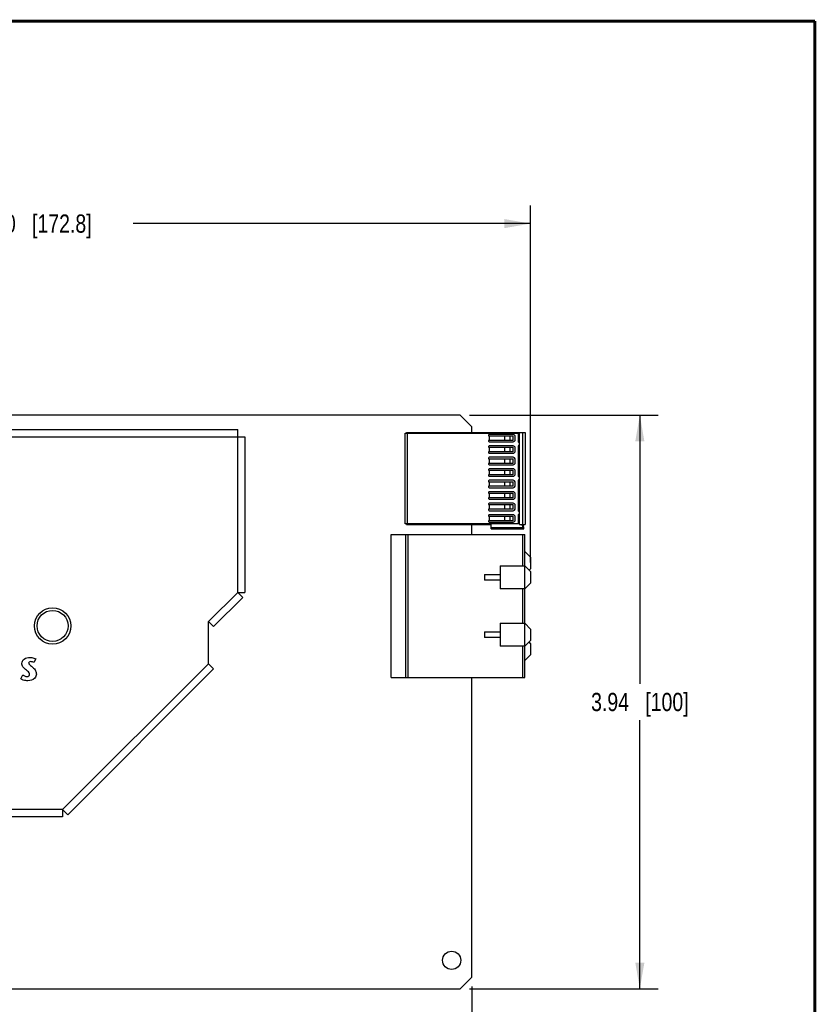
# Model space of a CAD drawing. Header units: inches. Extents: x 0.2 to 16.8, y 0.1 to 10.8.
# Tile 27 of 27: x 11.3 to 16.8, y 4 to 10.8. Entities that reach past the tile are written whole.
import ezdxf

# ---------------------------------------------------------------- set-up
doc = ezdxf.new("R2010")
doc.units = ezdxf.units.IN
doc.header["$LTSCALE"] = 0.935
doc.header["$MEASUREMENT"] = 0
doc.layers.get('0').update_dxf_attribs({"linetype": 'CONTINUOUS'})
doc.layers.add('02___PRT_ALL_AXES', color=7, linetype='CONTINUOUS')
doc.layers.add('DIMENSIONS', color=7, linetype='CONTINUOUS')
doc.styles.get("Standard").update_dxf_attribs({"font": 'txt', "width": 0.8})
doc.dimstyles.new('DIMSTYLE_1', dxfattribs={"dimtxt": 0.125, "dimasz": 0.18, "dimexe": 0.125, "dimexo": 0.0625, "dimgap": 0.0625, "dimtad": 0, "dimtih": 1, "dimtoh": 1, "dimzin": 4, "dimdsep": 46, "dimtxsty": 'STANDARD', "dimblk": '_FILLED', "dimblk1": '_FILLED', "dimblk2": '_FILLED', "dimcen": 0.09, "dimadec": 0, "dimazin": 0, "dimtp": 0.001, "dimtm": 0.001, "dimtfac": 1, "dimtofl": 0, "dimtmove": 0, "dimatfit": 3, "dimldrblk": '_FILLED', "dimfxl": 1, "dimtolj": 1, "dimtzin": 4, "dimarcsym": 0})

# ---------------------------------------------------------------- blocks, each defined once
blk = doc.blocks.new('_FILLED')
at = {"color": 0, "linetype": 'BYBLOCK'}
blk.add_solid([(0, 0), (-1, 0.174), (-1, -0.174)], dxfattribs=at)
blk = doc.blocks.new('*D6')
at = {"layer": 'DIMENSIONS', "color": 2, "linetype": 'CONTINUOUS'}
for p, q in [((14.3801, 8.0543), (15.6744, 8.0543)), ((15.5494, 8.0543), (15.5494, 6.2108)), ((15.5494, 4.1173), (15.5494, 5.9608)), ((14.3801, 4.1173), (15.6744, 4.1173))]:
    blk.add_line(p, q, dxfattribs=at)
at = {"layer": 'DIMENSIONS', "color": 2, "linetype": 'CONTINUOUS', "xscale": 0.18, "yscale": 0.18, "zscale": 0.18}
for p, rotation in [((15.5494, 8.0543), 90), ((15.5494, 4.1173), 270)]:
    blk.add_blockref('_FILLED', p, dxfattribs=dict(at, rotation=rotation))
at = {"layer": 'DIMENSIONS', "color": 2, "linetype": 'CONTINUOUS', "insert": (15.5494, 6.1483), "char_height": 0.125, "width": 1.025, "attachment_point": 2, "line_spacing_factor": 0.9}
blk.add_mtext('3.94{\\Ftxt.shx;\\W1.000000;\\H0.125000; }[100]', dxfattribs=at)
blk = doc.blocks.new('*D7')
at = {"layer": 'DIMENSIONS', "color": 2, "linetype": 'CONTINUOUS'}
for p, q in [((7.9962, 8.6816), (7.9962, 9.4941)), ((14.7994, 7.0428), (14.7994, 9.4941)), ((7.9962, 9.3691), (10.7228, 9.3691)), ((14.7994, 9.3691), (12.0728, 9.3691))]:
    blk.add_line(p, q, dxfattribs=at)
at = {"layer": 'DIMENSIONS', "color": 2, "linetype": 'CONTINUOUS', "xscale": 0.18, "yscale": 0.18, "zscale": 0.18, "rotation": 180}
blk.add_blockref('_FILLED', (7.9962, 9.3691), dxfattribs=at)
at = {"layer": 'DIMENSIONS', "color": 2, "linetype": 'CONTINUOUS', "xscale": 0.18, "yscale": 0.18, "zscale": 0.18}
blk.add_blockref('_FILLED', (14.7994, 9.3691), dxfattribs=at)
at = {"layer": 'DIMENSIONS', "color": 2, "linetype": 'CONTINUOUS', "insert": (11.3978, 9.4316), "char_height": 0.125, "width": 1.225, "attachment_point": 2, "line_spacing_factor": 0.9}
blk.add_mtext('6.80{\\Ftxt.shx;\\W1.000000;\\H0.125000; }[172.8]', dxfattribs=at)
blk = doc.blocks.new('*D11')
at = {"layer": 'DIMENSIONS', "color": 2, "linetype": 'CONTINUOUS'}
for p, q in [((14.3966, 4.1338), (14.3966, 2.6064)), ((7.9942, 3.4919), (7.9942, 2.6064)), ((7.9942, 2.7314), (10.5204, 2.7314)), ((14.3966, 2.7314), (11.8704, 2.7314))]:
    blk.add_line(p, q, dxfattribs=at)
at = {"layer": 'DIMENSIONS', "color": 2, "linetype": 'CONTINUOUS', "xscale": 0.18, "yscale": 0.18, "zscale": 0.18, "rotation": 180}
blk.add_blockref('_FILLED', (7.9942, 2.7314), dxfattribs=at)
at = {"layer": 'DIMENSIONS', "color": 2, "linetype": 'CONTINUOUS', "xscale": 0.18, "yscale": 0.18, "zscale": 0.18}
blk.add_blockref('_FILLED', (14.3966, 2.7314), dxfattribs=at)
at = {"layer": 'DIMENSIONS', "color": 2, "linetype": 'CONTINUOUS', "insert": (11.1954, 2.7939), "char_height": 0.125, "width": 1.225, "attachment_point": 2, "line_spacing_factor": 0.9}
blk.add_mtext('6.40{\\Ftxt.shx;\\W1.000000;\\H0.125000; }[162.6]', dxfattribs=at)

msp = doc.modelspace()

# ---------------------------------------------------------------- linework, layer by layer
at = {"color": 3, "linetype": 'CONTINUOUS'}
for p, q in [((8.7342, 7.9548), (12.7902, 7.9548)), ((12.7902, 6.8378), (12.7902, 7.9548)), ((8.7342, 7.9058), (12.8392, 7.9058)), ((12.8392, 7.9058), (12.8392, 6.8378)), ((12.7902, 6.8378), (12.5902, 6.6378)), ((12.7902, 6.8378), (12.8392, 6.8378)), ((12.7902, 6.8378), (12.8249, 6.8032)), ((12.8249, 6.8032), (12.6249, 6.6032)), ((12.5902, 6.3478), (12.5902, 6.6378)), ((12.5902, 6.6378), (12.6249, 6.6032)), ((12.5902, 6.3478), (11.5892, 5.3468)), ((12.6249, 6.3132), (11.6239, 5.3122)), ((12.5902, 6.3478), (12.6249, 6.3132)), ((11.5892, 5.3468), (10.0892, 5.3468)), ((11.5892, 5.3468), (11.6239, 5.3122)), ((11.5892, 5.3468), (11.5892, 5.2978)), ((11.5892, 5.2978), (10.0892, 5.2978))]:
    msp.add_line(p, q, dxfattribs=at)
at = {"color": 7, "linetype": 'CONTINUOUS'}
for p, q in [((13.9388, 7.9314), (14.7148, 7.9314)), ((13.9388, 7.3082), (13.9388, 7.9314)), ((13.9491, 7.9348), (14.7621, 7.9348)), ((13.9491, 7.9314), (13.9491, 7.9348)), ((13.9554, 7.3082), (13.9554, 7.9314)), ((14.511, 7.9175), (14.511, 7.9126)), ((14.511, 7.9126), (14.6794, 7.9126)), ((14.6794, 7.9224), (14.5159, 7.9224)), ((14.5163, 7.9126), (14.5163, 7.8811)), ((14.5173, 7.8811), (14.5173, 7.9126)), ((14.6213, 7.9126), (14.6213, 7.8811)), ((14.6235, 7.8811), (14.6235, 7.9126)), ((14.6605, 7.8811), (14.6605, 7.9126)), ((14.6794, 7.8811), (14.6794, 7.9126)), ((14.7148, 7.9314), (14.7148, 7.8732)), ((14.7227, 7.3049), (14.7227, 7.9348)), ((14.7463, 7.3049), (14.7463, 7.9348)), ((14.7621, 7.9348), (14.7621, 7.3049)), ((14.6794, 7.8811), (14.511, 7.8811)), ((14.511, 7.8811), (14.511, 7.8761)), ((14.5159, 7.8712), (14.6794, 7.8712)), ((14.6794, 7.8437), (14.5159, 7.8437)), ((14.6951, 7.887), (14.6951, 7.9066)), ((14.7148, 7.8417), (14.7148, 7.637)), ((14.7207, 7.8673), (14.7226, 7.8673)), ((14.7226, 7.8476), (14.7207, 7.8476)), ((14.511, 7.8387), (14.511, 7.8338)), ((14.511, 7.8338), (14.6794, 7.8338)), ((14.6794, 7.8023), (14.511, 7.8023)), ((14.511, 7.8023), (14.511, 7.7974)), ((14.5159, 7.7925), (14.6794, 7.7925)), ((14.5163, 7.8338), (14.5163, 7.8023)), ((14.5173, 7.8023), (14.5173, 7.8338)), ((14.6213, 7.8338), (14.6213, 7.8023)), ((14.6235, 7.8023), (14.6235, 7.8338)), ((14.6605, 7.8023), (14.6605, 7.8338)), ((14.6794, 7.8023), (14.6794, 7.8338)), ((14.6951, 7.8082), (14.6951, 7.8279)), ((14.511, 7.76), (14.511, 7.7551)), ((14.511, 7.7551), (14.6794, 7.7551)), ((14.6794, 7.7236), (14.511, 7.7236)), ((14.511, 7.7236), (14.511, 7.7187)), ((14.6794, 7.7649), (14.5159, 7.7649)), ((14.5159, 7.7137), (14.6794, 7.7137)), ((14.5163, 7.7551), (14.5163, 7.7236)), ((14.5173, 7.7236), (14.5173, 7.7551)), ((14.6213, 7.7551), (14.6213, 7.7236)), ((14.6235, 7.7236), (14.6235, 7.7551)), ((14.6605, 7.7236), (14.6605, 7.7551)), ((14.6794, 7.7236), (14.6794, 7.7551)), ((14.6951, 7.7295), (14.6951, 7.7492)), ((14.511, 7.6813), (14.511, 7.6763)), ((14.511, 7.6763), (14.6794, 7.6763)), ((14.6794, 7.6448), (14.511, 7.6448)), ((14.511, 7.6448), (14.511, 7.6399)), ((14.6794, 7.6862), (14.5159, 7.6862)), ((14.5163, 7.6763), (14.5163, 7.6448)), ((14.5173, 7.6448), (14.5173, 7.6763)), ((14.6213, 7.6763), (14.6213, 7.6448)), ((14.6235, 7.6448), (14.6235, 7.6763)), ((14.6605, 7.6448), (14.6605, 7.6763)), ((14.6794, 7.6448), (14.6794, 7.6763)), ((14.6951, 7.6507), (14.6951, 7.6704)), ((14.511, 7.6025), (14.511, 7.5976)), ((14.511, 7.5976), (14.6794, 7.5976)), ((14.5159, 7.635), (14.6794, 7.635)), ((14.6794, 7.6074), (14.5159, 7.6074)), ((14.5163, 7.5976), (14.5163, 7.5661)), ((14.5173, 7.5661), (14.5173, 7.5976)), ((14.6213, 7.5976), (14.6213, 7.5661)), ((14.6235, 7.5661), (14.6235, 7.5976)), ((14.6605, 7.5661), (14.6605, 7.5976)), ((14.6794, 7.5661), (14.6794, 7.5976)), ((14.6951, 7.572), (14.6951, 7.5917)), ((14.7148, 7.6055), (14.7148, 7.4007)), ((14.7207, 7.6311), (14.7226, 7.6311)), ((14.7226, 7.6114), (14.7207, 7.6114)), ((14.6794, 7.5661), (14.511, 7.5661)), ((14.511, 7.5661), (14.511, 7.5612)), ((14.511, 7.5238), (14.511, 7.5189)), ((14.511, 7.5189), (14.6794, 7.5189)), ((14.5159, 7.5563), (14.6794, 7.5563)), ((14.6794, 7.5287), (14.5159, 7.5287)), ((14.5163, 7.5189), (14.5163, 7.4874)), ((14.5173, 7.4874), (14.5173, 7.5189)), ((14.6213, 7.5189), (14.6213, 7.4874)), ((14.6235, 7.4874), (14.6235, 7.5189)), ((14.6605, 7.4874), (14.6605, 7.5189)), ((14.6794, 7.4874), (14.6794, 7.5189)), ((14.6951, 7.4933), (14.6951, 7.5129)), ((14.6794, 7.4874), (14.511, 7.4874)), ((14.511, 7.4874), (14.511, 7.4824)), ((14.511, 7.445), (14.511, 7.4401)), ((14.511, 7.4401), (14.6794, 7.4401)), ((14.5159, 7.4775), (14.6794, 7.4775)), ((14.6794, 7.45), (14.5159, 7.45)), ((14.5163, 7.4401), (14.5163, 7.4086)), ((14.5173, 7.4086), (14.5173, 7.4401)), ((14.6213, 7.4401), (14.6213, 7.4086)), ((14.6235, 7.4086), (14.6235, 7.4401)), ((14.6605, 7.4086), (14.6605, 7.4401)), ((14.6794, 7.4086), (14.6794, 7.4401)), ((14.6951, 7.4145), (14.6951, 7.4342)), ((14.6794, 7.4086), (14.511, 7.4086)), ((14.511, 7.4086), (14.511, 7.4037)), ((14.511, 7.3663), (14.511, 7.3614)), ((14.5159, 7.3988), (14.6794, 7.3988)), ((14.6794, 7.3712), (14.5159, 7.3712)), ((14.7148, 7.3692), (14.7148, 7.3082)), ((14.7207, 7.3948), (14.7226, 7.3948)), ((14.7226, 7.3752), (14.7207, 7.3752)), ((14.7148, 7.3082), (13.9388, 7.3082)), ((13.9491, 7.3049), (13.9491, 7.3082)), ((13.9491, 7.3049), (14.5298, 7.3049)), ((14.511, 7.3614), (14.6794, 7.3614)), ((14.6794, 7.3299), (14.511, 7.3299)), ((14.511, 7.3299), (14.511, 7.325)), ((14.5159, 7.32), (14.6794, 7.32)), ((14.5163, 7.3614), (14.5163, 7.3299)), ((14.5173, 7.3299), (14.5173, 7.3614)), ((14.5298, 7.2734), (14.5298, 7.3049)), ((14.6213, 7.3614), (14.6213, 7.3299)), ((14.6235, 7.3299), (14.6235, 7.3614)), ((14.6605, 7.3299), (14.6605, 7.3614)), ((14.6794, 7.3299), (14.6794, 7.3614)), ((14.6951, 7.3358), (14.6951, 7.3555)), ((14.7227, 7.3049), (14.7621, 7.3049)), ((14.7424, 7.3049), (14.7444, 7.2813)), ((14.753, 7.2734), (14.7503, 7.3049)), ((13.8428, 7.236), (14.7601, 7.236)), ((13.8428, 6.2537), (13.8428, 7.236)), ((13.9412, 7.236), (13.9412, 6.2537)), ((13.9609, 6.2537), (13.9609, 7.236)), ((14.7444, 7.2813), (14.5298, 7.2813)), ((14.5298, 7.2734), (14.753, 7.2734)), ((14.7443, 7.236), (14.7443, 7.0196)), ((14.7601, 6.2537), (14.7601, 7.236)), ((14.7994, 7.0787), (14.7601, 7.1181)), ((14.7994, 7.0787), (14.7994, 7)), ((14.4845, 6.9606), (14.5908, 6.9606)), ((14.4845, 6.9606), (14.4845, 6.9212)), ((14.5908, 7.0196), (14.7601, 7.0196)), ((14.5908, 7.0196), (14.5908, 6.8622)), ((14.7994, 6.9803), (14.7601, 7.0196)), ((14.7896, 6.9901), (14.7994, 7)), ((14.7994, 6.9803), (14.7994, 6.9015)), ((14.5908, 6.9212), (14.4845, 6.9212)), ((14.7601, 6.8622), (14.7994, 6.9015)), ((14.7601, 6.8622), (14.5908, 6.8622)), ((14.7443, 6.8622), (14.7443, 6.6259)), ((14.5908, 6.6259), (14.7601, 6.6259)), ((14.5908, 6.6259), (14.5908, 6.4685)), ((14.7994, 6.5866), (14.7601, 6.6259)), ((14.4845, 6.5669), (14.5908, 6.5669)), ((14.4845, 6.5669), (14.4845, 6.5275)), ((14.7994, 6.5866), (14.7994, 6.5078)), ((14.5908, 6.5275), (14.4845, 6.5275)), ((14.7601, 6.4685), (14.7994, 6.5078)), ((14.7994, 6.4881), (14.7896, 6.498)), ((14.7994, 6.4881), (14.7994, 6.4094)), ((14.7601, 6.4685), (14.5908, 6.4685)), ((14.7443, 6.4685), (14.7443, 6.2537)), ((14.7601, 6.37), (14.7994, 6.4094)), ((13.8428, 6.2537), (14.7601, 6.2537))]:
    msp.add_line(p, q, dxfattribs=at)
at = {"color": 40, "linetype": 'CONTINUOUS'}
for p, q in [((11.4047, 6.3813), (11.3927, 6.3569)), ((11.3026, 6.2455), (11.3167, 6.2712))]:
    msp.add_line(p, q, dxfattribs=at)
at = {"color": 7, "linetype": 'CONTINUOUS', "const_width": 0.02}
for points in [[(16.75, 10.7586), (0.25, 10.7586)], [(16.75, 0.2586), (16.75, 10.7586)]]:
    msp.add_lwpolyline(points, dxfattribs=at)
at = {"color": 7, "linetype": 'CONTINUOUS'}
msp.add_circle((11.5202, 6.6078), 0.125, dxfattribs=at)
for centre, radius, start, end in [((14.5159, 7.9175), 0.00492, 90.00515, 179.99986), ((14.6794, 7.9066), 0.0157, 359.99942, 89.99835), ((14.5159, 7.8761), 0.00492, 179.99986, 269.99212), ((14.5159, 7.8387), 0.00492, 90.00515, 179.99986), ((14.6794, 7.887), 0.0157, 269.99672, 359.99971), ((14.6794, 7.8279), 0.0157, 359.99942, 89.99835), ((14.7207, 7.8732), 0.00591, 179.99887, 270.00011), ((14.7207, 7.8417), 0.00591, 90.00359, 179.98282), ((14.5159, 7.7974), 0.00492, 179.99986, 269.99212), ((14.6794, 7.8082), 0.0157, 269.99672, 359.99971), ((14.5159, 7.76), 0.00492, 90.00515, 179.99986), ((14.5159, 7.7187), 0.00492, 179.99986, 269.99212), ((14.6794, 7.7492), 0.0157, 359.99942, 89.99835), ((14.6794, 7.7295), 0.0157, 269.99672, 359.99971), ((14.5159, 7.6813), 0.00492, 90.00515, 179.99986), ((14.5159, 7.6399), 0.00492, 179.99986, 269.99212), ((14.6794, 7.6704), 0.0157, 359.99942, 89.99835), ((14.6794, 7.6507), 0.0157, 269.99672, 359.99971), ((14.7207, 7.637), 0.00591, 179.97918, 270.00011), ((14.5159, 7.6025), 0.00492, 90.00515, 179.99986), ((14.6794, 7.5917), 0.0157, 359.99942, 89.99835), ((14.6794, 7.572), 0.0157, 269.99672, 359.99971), ((14.7207, 7.6055), 0.00591, 90.00359, 179.9982), ((14.5159, 7.5612), 0.00492, 179.99986, 269.99212), ((14.5159, 7.5238), 0.00492, 90.00515, 179.99986), ((14.6794, 7.5129), 0.0157, 359.99942, 89.99835), ((14.5159, 7.4824), 0.00492, 179.99986, 269.99212), ((14.5159, 7.445), 0.00492, 90.00515, 179.99986), ((14.6794, 7.4933), 0.0157, 269.99672, 359.99971), ((14.6794, 7.4342), 0.0157, 359.99942, 89.99835), ((14.5159, 7.4037), 0.00492, 179.99986, 269.99212), ((14.5159, 7.3663), 0.00492, 90.00515, 179.99986), ((14.6794, 7.4145), 0.0157, 269.99672, 359.99971), ((14.6794, 7.3555), 0.0157, 359.99942, 89.99835), ((14.7207, 7.4007), 0.00591, 179.99456, 270.00011), ((14.7207, 7.3692), 0.00591, 90.00359, 179.99929), ((14.5159, 7.325), 0.00492, 179.99986, 269.99212), ((14.6794, 7.3358), 0.0157, 269.99672, 359.99971)]:
    msp.add_arc(centre, radius, start, end, dxfattribs=at)
msp.add_open_spline([(14.753, 7.2734), (14.7521, 7.2734), (14.7502, 7.2737), (14.7475, 7.2752), (14.7453, 7.2777), (14.7445, 7.28), (14.7444, 7.2813)], degree=3, knots=[0, 0, 0, 0, 0.21714, 0.449322, 0.708662, 1, 1, 1, 1], dxfattribs=at)
at = {"color": 40, "linetype": 'CONTINUOUS'}
for points, knots in [([(11.3099, 6.3501), (11.3099, 6.3615), (11.3248, 6.3861), (11.3509, 6.3917), (11.3641, 6.3917)], [0, 0, 0, 0, 0.462018, 1, 1, 1, 1]), ([(11.3699, 6.3627), (11.3663, 6.3627), (11.3597, 6.3618), (11.3562, 6.3557), (11.3562, 6.3532)], [0, 0, 0, 0, 0.586386, 1, 1, 1, 1]), ([(11.3562, 6.3532), (11.3562, 6.3481), (11.3677, 6.337), (11.378, 6.3294), (11.3843, 6.3235)], [0, 0, 0, 0, 0.37204, 1, 1, 1, 1]), ([(11.3641, 6.3917), (11.3688, 6.3917), (11.3828, 6.3904), (11.3967, 6.3863), (11.4047, 6.3813)], [0, 0, 0, 0, 0.331003, 1, 1, 1, 1]), ([(11.3356, 6.3087), (11.3289, 6.3145), (11.3151, 6.3249), (11.3099, 6.3422), (11.3099, 6.3501)], [0, 0, 0, 0, 0.531678, 1, 1, 1, 1]), ([(11.3628, 6.2765), (11.3628, 6.2796), (11.3577, 6.2938), (11.3441, 6.3012), (11.3356, 6.3087)], [0, 0, 0, 0, 0.211491, 1, 1, 1, 1]), ([(11.3843, 6.3235), (11.3919, 6.3164), (11.4053, 6.3032), (11.4091, 6.2846), (11.4091, 6.277)], [0, 0, 0, 0, 0.577631, 1, 1, 1, 1]), ([(11.3513, 6.2314), (11.3468, 6.2314), (11.3298, 6.2323), (11.3123, 6.2377), (11.3026, 6.2455)], [0, 0, 0, 0, 0.264715, 1, 1, 1, 1]), ([(11.3167, 6.2712), (11.3185, 6.2699), (11.3262, 6.2642), (11.3359, 6.2604), (11.3433, 6.2604)], [0, 0, 0, 0, 0.229013, 1, 1, 1, 1]), ([(11.3433, 6.2604), (11.3479, 6.2604), (11.3578, 6.2622), (11.3628, 6.2719), (11.3628, 6.2765)], [0, 0, 0, 0, 0.497634, 1, 1, 1, 1]), ([(11.4091, 6.277), (11.4091, 6.2669), (11.3973, 6.2397), (11.3678, 6.2314), (11.3513, 6.2314)], [0, 0, 0, 0, 0.3786, 1, 1, 1, 1])]:
    msp.add_open_spline(points, degree=3, knots=knots, dxfattribs=at)
msp.add_open_spline([(11.3927, 6.3569), (11.386, 6.361), (11.3777, 6.3627), (11.3699, 6.3627)], degree=3, dxfattribs=at)
at = {"layer": '02___PRT_ALL_AXES', "color": 7, "linetype": 'CONTINUOUS'}
for p, q in [((14.3176, 8.0543), (8.4962, 8.0543)), ((14.3966, 7.9753), (14.3176, 8.0543)), ((14.3966, 7.9348), (14.3966, 7.9753)), ((14.3966, 7.236), (14.3966, 7.3049)), ((14.3966, 4.1963), (14.3966, 6.2537)), ((14.3176, 4.1173), (14.3966, 4.1963)), ((8.1822, 4.1173), (14.3176, 4.1173))]:
    msp.add_line(p, q, dxfattribs=at)
at = {"layer": '02___PRT_ALL_AXES', "color": 3, "linetype": 'CONTINUOUS'}
msp.add_circle((11.5202, 6.6078), 0.1065, dxfattribs=at)
at = {"layer": '02___PRT_ALL_AXES', "color": 7, "linetype": 'CONTINUOUS'}
msp.add_circle((14.2582, 4.3128), 0.0625, dxfattribs=at)

# ---------------------------------------------------------------- dimensions: what is measured, and where the dimension line sits
at = {"layer": 'DIMENSIONS', "color": 2, "linetype": 'CONTINUOUS'}
dim = msp.add_linear_dim(base=(14.7994, 9.3691), p1=(7.9962, 8.6191), p2=(14.7994, 6.9803), dimstyle='DIMSTYLE_1', dxfattribs=at)
dim.commit()
dim.dimension.update_dxf_attribs({"geometry": '*D7', "text_midpoint": (11.3978, 9.3691), "dimtype": 160})
for base, p1, p2, angle, picture, middle in [((15.5494, 4.1173), (14.3176, 8.0543), (14.3176, 4.1173), 270, '*D6', (15.5494, 6.0858)), ((7.9942, 2.7314), (14.3966, 4.1963), (7.9942, 3.5544), 180, '*D11', (11.1954, 2.7314))]:
    dim = msp.add_linear_dim(base=base, p1=p1, p2=p2, angle=angle, dimstyle='DIMSTYLE_1', dxfattribs=at)
    dim.commit()
    dim.dimension.update_dxf_attribs({"geometry": picture, "text_midpoint": middle, "dimtype": 160})

doc.saveas('drawing.dxf')
